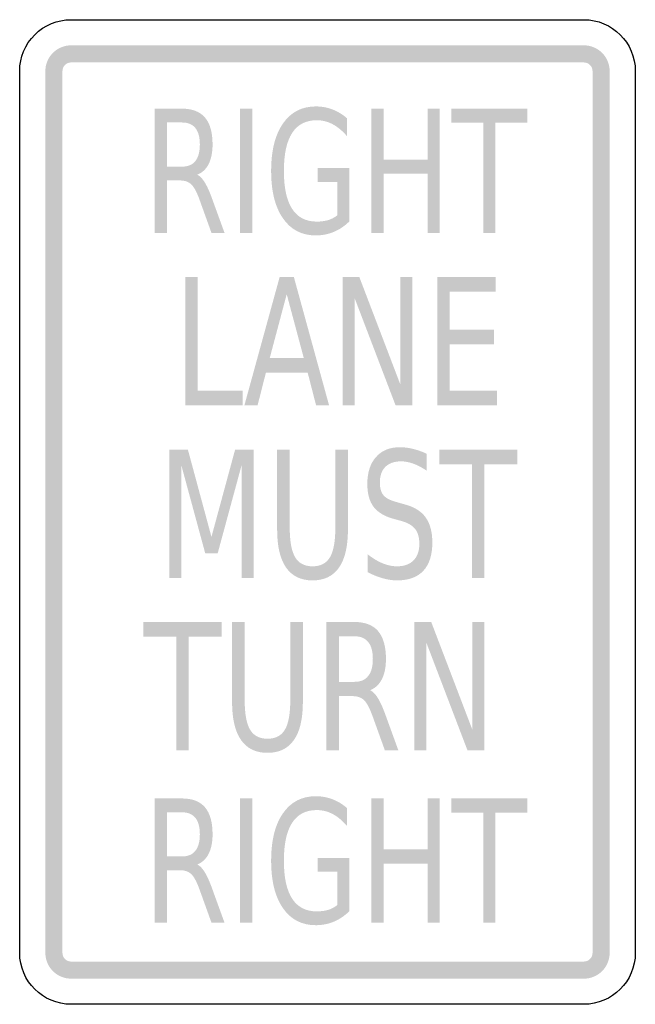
# Model space of a CAD drawing. Header units: inches. Extents: x -10 to 10, y -16 to 16.
import ezdxf

# ---------------------------------------------------------------- set-up
doc = ezdxf.new("R2010")
doc.units = ezdxf.units.IN
doc.header["$MEASUREMENT"] = 0

msp = doc.modelspace()

# ---------------------------------------------------------------- hatches: boundary and pattern name
for points in [[(-8.332, 15.166), (-8.409, 15.162), (-8.485, 15.152), (-8.56, 15.134), (-8.633, 15.109), (-8.703, 15.078), (-8.771, 15.041), (-8.834, 14.997), (-8.894, 14.948), (-8.948, 14.894), (-8.997, 14.834), (-9.041, 14.771), (-9.078, 14.703), (-9.109, 14.633), (-9.134, 14.56), (-9.152, 14.485), (-9.162, 14.409), (-9.166, 14.332), (-8.61, 14.332), (-8.608, 14.357), (-8.605, 14.383), (-8.599, 14.408), (-8.591, 14.432), (-8.581, 14.456), (-8.568, 14.478), (-8.554, 14.499), (-8.537, 14.519), (-8.519, 14.537), (-8.499, 14.554), (-8.478, 14.568), (-8.456, 14.581), (-8.432, 14.591), (-8.408, 14.599), (-8.383, 14.605), (-8.357, 14.609), (-8.332, 14.61), (-8.332, 15.166)], [(-8.332, 14.61), (8.332, 14.61), (8.332, 15.166), (-8.332, 15.166), (-8.332, 14.61)], [(9.166, 14.332), (9.162, 14.413), (9.15, 14.494), (9.13, 14.574), (9.102, 14.651), (9.067, 14.725), (9.025, 14.795), (8.977, 14.861), (8.922, 14.921), (8.861, 14.976), (8.795, 15.025), (8.725, 15.067), (8.651, 15.102), (8.574, 15.13), (8.494, 15.15), (8.413, 15.162), (8.332, 15.166), (8.332, 14.61), (8.359, 14.608), (8.386, 14.604), (8.412, 14.598), (8.438, 14.589), (8.463, 14.577), (8.486, 14.563), (8.508, 14.547), (8.528, 14.528), (8.547, 14.508), (8.563, 14.486), (8.577, 14.463), (8.589, 14.438), (8.598, 14.412), (8.604, 14.386), (8.608, 14.359), (8.61, 14.332), (9.166, 14.332)], [(-8.61, -14.332), (-8.61, 14.332), (-9.166, 14.332), (-9.166, -14.332), (-8.61, -14.332)], [(8.61, 14.332), (8.61, -14.332), (9.166, -14.332), (9.166, 14.332), (8.61, 14.332)], [(-2.84, 13.108), (-2.446, 13.108), (-2.446, 9.067), (-2.84, 9.067), (-2.84, 13.108)], [(1.428, 13.108), (1.822, 13.108), (1.822, 11.452), (3.251, 11.452), (3.251, 13.108), (3.645, 13.108), (3.645, 9.067), (3.251, 9.067), (3.251, 10.992), (1.822, 10.992), (1.822, 9.067), (1.428, 9.067), (1.428, 13.108)], [(4.028, 13.108), (6.487, 13.108), (6.487, 12.648), (5.455, 12.648), (5.455, 9.067), (5.061, 9.067), (5.061, 12.648), (4.028, 12.648), (4.028, 13.108)], [(-4.621, 7.634), (-4.214, 7.634), (-4.214, 3.938), (-2.753, 3.938), (-2.753, 3.463), (-4.621, 3.463), (-4.621, 7.634)], [(0.488, 7.634), (1.035, 7.634), (2.367, 4.144), (2.367, 7.634), (2.761, 7.634), (2.761, 3.463), (2.213, 3.463), (0.881, 6.952), (0.881, 3.463), (0.488, 3.463), (0.488, 7.634)], [(3.568, 7.634), (5.465, 7.634), (5.465, 7.159), (3.974, 7.159), (3.974, 5.924), (5.405, 5.924), (5.405, 5.449), (3.974, 5.449), (3.974, 3.938), (5.503, 3.938), (5.503, 3.463), (3.568, 3.463), (3.568, 7.634)], [(-5.142, 2.029), (-4.536, 2.029), (-3.77, -0.809), (-3.001, 2.029), (-2.395, 2.029), (-2.395, -2.142), (-2.791, -2.142), (-2.791, 1.521), (-3.567, -1.34), (-3.973, -1.34), (-4.749, 1.521), (-4.749, -2.142), (-5.142, -2.142), (-5.142, 2.029)], [(3.628, 2.029), (6.166, 2.029), (6.166, 1.554), (5.1, 1.554), (5.1, -2.142), (4.694, -2.142), (4.694, 1.554), (3.628, 1.554), (3.628, 2.029)], [(-5.981, -3.575), (-3.442, -3.575), (-3.442, -4.05), (-4.508, -4.05), (-4.508, -7.746), (-4.915, -7.746), (-4.915, -4.05), (-5.981, -4.05), (-5.981, -3.575)], [(2.822, -3.575), (3.37, -3.575), (4.702, -7.065), (4.702, -3.575), (5.095, -3.575), (5.095, -7.746), (4.548, -7.746), (3.216, -4.257), (3.216, -7.746), (2.822, -7.746), (2.822, -3.575)], [(-2.84, -9.31), (-2.446, -9.31), (-2.446, -13.351), (-2.84, -13.351), (-2.84, -9.31)], [(1.428, -9.31), (1.822, -9.31), (1.822, -10.967), (3.251, -10.967), (3.251, -9.31), (3.645, -9.31), (3.645, -13.351), (3.251, -13.351), (3.251, -11.427), (1.822, -11.427), (1.822, -13.351), (1.428, -13.351), (1.428, -9.31)], [(4.028, -9.31), (6.487, -9.31), (6.487, -9.77), (5.455, -9.77), (5.455, -13.351), (5.061, -13.351), (5.061, -9.77), (4.028, -9.77), (4.028, -9.31)], [(-9.166, -14.332), (-9.162, -14.409), (-9.152, -14.485), (-9.134, -14.56), (-9.109, -14.633), (-9.078, -14.704), (-9.041, -14.771), (-8.997, -14.834), (-8.948, -14.894), (-8.894, -14.948), (-8.834, -14.997), (-8.771, -15.041), (-8.703, -15.078), (-8.633, -15.11), (-8.56, -15.134), (-8.485, -15.152), (-8.409, -15.162), (-8.332, -15.166), (-8.332, -14.61), (-8.357, -14.609), (-8.383, -14.605), (-8.408, -14.599), (-8.432, -14.591), (-8.456, -14.581), (-8.478, -14.568), (-8.499, -14.554), (-8.519, -14.537), (-8.537, -14.519), (-8.554, -14.499), (-8.568, -14.478), (-8.581, -14.456), (-8.591, -14.432), (-8.599, -14.408), (-8.605, -14.383), (-8.608, -14.357), (-8.61, -14.332), (-9.166, -14.332)], [(8.332, -15.166), (8.413, -15.162), (8.494, -15.15), (8.574, -15.13), (8.651, -15.102), (8.725, -15.067), (8.795, -15.025), (8.861, -14.977), (8.922, -14.922), (8.977, -14.861), (9.025, -14.795), (9.067, -14.725), (9.102, -14.651), (9.13, -14.574), (9.15, -14.494), (9.162, -14.413), (9.166, -14.332), (8.61, -14.332), (8.608, -14.359), (8.604, -14.386), (8.598, -14.412), (8.589, -14.438), (8.577, -14.463), (8.563, -14.486), (8.547, -14.508), (8.528, -14.528), (8.508, -14.547), (8.486, -14.563), (8.463, -14.577), (8.438, -14.589), (8.412, -14.598), (8.386, -14.604), (8.359, -14.608), (8.332, -14.61), (8.332, -15.166)], [(8.332, -14.61), (-8.332, -14.61), (-8.332, -15.166), (8.332, -15.166), (8.332, -14.61)]]:
    msp.add_hatch(color=7).paths.add_polyline_path(points)
h = msp.add_hatch(color=7)
edge = h.paths.add_edge_path()
edge.add_line((0.319, 9.644), (0.319, 10.729))
edge.add_line((0.319, 10.729), (-0.324, 10.729))
edge.add_line((-0.324, 10.729), (-0.324, 11.178))
edge.add_line((-0.324, 11.178), (0.709, 11.178))
edge.add_line((0.709, 11.178), (0.709, 9.444))
edge.add_spline(control_points=[(0.709, 9.444), (0.557, 9.294), (0.39, 9.181), (0.207, 9.104), (0.023, 9.027), (-0.172, 8.989), (-0.38, 8.989), (-0.835, 8.989), (-1.19, 9.173), (-1.446, 9.542), (-1.703, 9.911), (-1.831, 10.425), (-1.831, 11.084), (-1.831, 11.744), (-1.703, 12.259), (-1.446, 12.627), (-1.19, 12.996), (-0.835, 13.181), (-0.38, 13.181), (-0.191, 13.181), (-0.011, 13.148), (0.16, 13.083), (0.331, 13.019), (0.489, 12.923), (0.633, 12.797)], knot_values=[0, 0, 0, 0, 1, 1, 1, 2, 2, 2, 3, 3, 3, 4, 4, 4, 5, 5, 5, 6, 6, 6, 7, 7, 7, 8, 8, 8, 8], degree=3, periodic=0)
edge.add_line((0.633, 12.797), (0.633, 12.215))
edge.add_spline(control_points=[(0.633, 12.215), (0.487, 12.386), (0.332, 12.515), (0.169, 12.602), (0.005, 12.688), (-0.167, 12.732), (-0.348, 12.732), (-0.703, 12.732), (-0.97, 12.594), (-1.149, 12.318), (-1.328, 12.042), (-1.417, 11.63), (-1.417, 11.084), (-1.417, 10.539), (-1.328, 10.128), (-1.149, 9.852), (-0.97, 9.576), (-0.703, 9.438), (-0.348, 9.438), (-0.208, 9.438), (-0.083, 9.455), (0.026, 9.488), (0.135, 9.522), (0.232, 9.573), (0.319, 9.644)], knot_values=[0, 0, 0, 0, 1, 1, 1, 2, 2, 2, 3, 3, 3, 4, 4, 4, 5, 5, 5, 6, 6, 6, 7, 7, 7, 8, 8, 8, 8], degree=3, periodic=0)
h = msp.add_hatch(color=7)
edge = h.paths.add_edge_path()
edge.add_spline(control_points=[(-4.232, 10.962), (-4.147, 10.922), (-4.064, 10.837), (-3.985, 10.707), (-3.906, 10.577), (-3.825, 10.399), (-3.745, 10.172)], knot_values=[0, 0, 0, 0, 1, 1, 1, 2, 2, 2, 2], degree=3, periodic=0)
edge.add_line((-3.745, 10.172), (-3.344, 9.067))
edge.add_line((-3.344, 9.067), (-3.768, 9.067))
edge.add_line((-3.768, 9.067), (-4.141, 10.104))
edge.add_spline(control_points=[(-4.141, 10.104), (-4.236, 10.375), (-4.329, 10.554), (-4.419, 10.642), (-4.509, 10.731), (-4.632, 10.775), (-4.788, 10.775)], knot_values=[0, 0, 0, 0, 1, 1, 1, 2, 2, 2, 2], degree=3, periodic=0)
edge.add_line((-4.788, 10.775), (-5.217, 10.775))
edge.add_line((-5.217, 10.775), (-5.217, 9.067))
edge.add_line((-5.217, 9.067), (-5.611, 9.067))
edge.add_line((-5.611, 9.067), (-5.611, 13.108))
edge.add_line((-5.611, 13.108), (-4.723, 13.108))
edge.add_spline(control_points=[(-4.723, 13.108), (-4.39, 13.108), (-4.142, 13.011), (-3.978, 12.818), (-3.815, 12.625), (-3.734, 12.334), (-3.734, 11.944), (-3.734, 11.69), (-3.776, 11.479), (-3.86, 11.311), (-3.945, 11.143), (-4.069, 11.027), (-4.232, 10.962)], knot_values=[0, 0, 0, 0, 1, 1, 1, 2, 2, 2, 3, 3, 3, 4, 4, 4, 4], degree=3, periodic=0)
edge = h.paths.add_edge_path(flags=0)
edge.add_line((-5.217, 12.659), (-5.217, 11.224))
edge.add_line((-5.217, 11.224), (-4.723, 11.224))
edge.add_spline(control_points=[(-4.723, 11.224), (-4.533, 11.224), (-4.389, 11.285), (-4.292, 11.407), (-4.196, 11.529), (-4.147, 11.708), (-4.147, 11.944), (-4.147, 12.18), (-4.196, 12.359), (-4.292, 12.479), (-4.389, 12.599), (-4.533, 12.659), (-4.723, 12.659)], knot_values=[0, 0, 0, 0, 1, 1, 1, 2, 2, 2, 3, 3, 3, 4, 4, 4, 4], degree=3, periodic=0)
edge.add_line((-4.723, 12.659), (-5.217, 12.659))
h = msp.add_hatch(color=7)
h.paths.add_polyline_path([(-1.555, 7.634), (-1.092, 7.634), (0.052, 3.463), (-0.37, 3.463), (-0.645, 4.533), (-2, 4.533), (-2.272, 3.463), (-2.701, 3.463), (-1.555, 7.634)])
h.paths.add_polyline_path([(-1.325, 7.078), (-1.877, 5.002), (-0.77, 5.002), (-1.325, 7.078)], flags=0)
h = msp.add_hatch(color=7)
edge = h.paths.add_edge_path()
edge.add_line((-1.636, 2.029), (-1.227, 2.029))
edge.add_line((-1.227, 2.029), (-1.227, -0.505))
edge.add_spline(control_points=[(-1.227, -0.505), (-1.227, -0.952), (-1.168, -1.273), (-1.051, -1.47), (-0.934, -1.666), (-0.745, -1.765), (-0.485, -1.765), (-0.224, -1.765), (-0.035, -1.666), (0.081, -1.47), (0.197, -1.273), (0.255, -0.952), (0.255, -0.505)], knot_values=[0, 0, 0, 0, 1, 1, 1, 2, 2, 2, 3, 3, 3, 4, 4, 4, 4], degree=3, periodic=0)
edge.add_line((0.255, -0.505), (0.255, 2.029))
edge.add_line((0.255, 2.029), (0.664, 2.029))
edge.add_line((0.664, 2.029), (0.664, -0.575))
edge.add_spline(control_points=[(0.664, -0.575), (0.664, -1.118), (0.567, -1.529), (0.374, -1.807), (0.18, -2.084), (-0.106, -2.223), (-0.485, -2.223), (-0.865, -2.223), (-1.151, -2.084), (-1.345, -1.807), (-1.539, -1.529), (-1.636, -1.118), (-1.636, -0.575)], knot_values=[0, 0, 0, 0, 1, 1, 1, 2, 2, 2, 3, 3, 3, 4, 4, 4, 4], degree=3, periodic=0)
edge.add_line((-1.636, -0.575), (-1.636, 2.029))
h = msp.add_hatch(color=7)
edge = h.paths.add_edge_path()
edge.add_line((3.225, 1.892), (3.225, 1.342))
edge.add_spline(control_points=[(3.225, 1.342), (3.072, 1.444), (2.927, 1.521), (2.789, 1.571), (2.652, 1.621), (2.521, 1.646), (2.394, 1.646), (2.172, 1.646), (2.001, 1.587), (1.881, 1.468), (1.761, 1.348), (1.701, 1.179), (1.701, 0.959), (1.701, 0.775), (1.741, 0.636), (1.821, 0.542), (1.9, 0.447), (2.052, 0.372), (2.275, 0.314)], knot_values=[0, 0, 0, 0, 1, 1, 1, 2, 2, 2, 3, 3, 3, 4, 4, 4, 5, 5, 5, 6, 6, 6, 6], degree=3, periodic=0)
edge.add_line((2.275, 0.314), (2.519, 0.244))
edge.add_spline(control_points=[(2.519, 0.244), (2.823, 0.164), (3.047, 0.023), (3.191, -0.179), (3.334, -0.381), (3.406, -0.652), (3.406, -0.991), (3.406, -1.395), (3.309, -1.701), (3.115, -1.91), (2.92, -2.118), (2.635, -2.223), (2.258, -2.223), (2.115, -2.223), (1.963, -2.2), (1.803, -2.156), (1.643, -2.111), (1.477, -2.045), (1.306, -1.957)], knot_values=[0, 0, 0, 0, 1, 1, 1, 2, 2, 2, 3, 3, 3, 4, 4, 4, 5, 5, 5, 6, 6, 6, 6], degree=3, periodic=0)
edge.add_line((1.306, -1.957), (1.306, -1.376))
edge.add_spline(control_points=[(1.306, -1.376), (1.471, -1.505), (1.633, -1.602), (1.79, -1.667), (1.948, -1.732), (2.104, -1.765), (2.258, -1.765), (2.488, -1.765), (2.667, -1.701), (2.794, -1.575), (2.921, -1.448), (2.984, -1.267), (2.984, -1.033), (2.984, -0.828), (2.938, -0.668), (2.848, -0.552), (2.757, -0.437), (2.608, -0.35), (2.401, -0.292)], knot_values=[0, 0, 0, 0, 1, 1, 1, 2, 2, 2, 3, 3, 3, 4, 4, 4, 5, 5, 5, 6, 6, 6, 6], degree=3, periodic=0)
edge.add_line((2.401, -0.292), (2.155, -0.225))
edge.add_spline(control_points=[(2.155, -0.225), (1.851, -0.142), (1.631, -0.01), (1.497, 0.169), (1.362, 0.347), (1.294, 0.596), (1.294, 0.914), (1.294, 1.283), (1.388, 1.574), (1.575, 1.786), (1.762, 1.998), (2.019, 2.105), (2.347, 2.105), (2.488, 2.105), (2.632, 2.087), (2.778, 2.051), (2.924, 2.016), (3.073, 1.963), (3.225, 1.892)], knot_values=[0, 0, 0, 0, 1, 1, 1, 2, 2, 2, 3, 3, 3, 4, 4, 4, 5, 5, 5, 6, 6, 6, 6], degree=3, periodic=0)
h = msp.add_hatch(color=7)
edge = h.paths.add_edge_path()
edge.add_line((-3.1, -3.575), (-2.691, -3.575))
edge.add_line((-2.691, -3.575), (-2.691, -6.109))
edge.add_spline(control_points=[(-2.691, -6.109), (-2.691, -6.556), (-2.632, -6.878), (-2.516, -7.074), (-2.399, -7.271), (-2.21, -7.369), (-1.949, -7.369), (-1.688, -7.369), (-1.5, -7.271), (-1.384, -7.074), (-1.267, -6.878), (-1.209, -6.556), (-1.209, -6.109)], knot_values=[0, 0, 0, 0, 1, 1, 1, 2, 2, 2, 3, 3, 3, 4, 4, 4, 4], degree=3, periodic=0)
edge.add_line((-1.209, -6.109), (-1.209, -3.575))
edge.add_line((-1.209, -3.575), (-0.8, -3.575))
edge.add_line((-0.8, -3.575), (-0.8, -6.179))
edge.add_spline(control_points=[(-0.8, -6.179), (-0.8, -6.723), (-0.897, -7.134), (-1.091, -7.411), (-1.284, -7.689), (-1.571, -7.827), (-1.949, -7.827), (-2.329, -7.827), (-2.616, -7.689), (-2.809, -7.411), (-3.003, -7.134), (-3.1, -6.723), (-3.1, -6.179)], knot_values=[0, 0, 0, 0, 1, 1, 1, 2, 2, 2, 3, 3, 3, 4, 4, 4, 4], degree=3, periodic=0)
edge.add_line((-3.1, -6.179), (-3.1, -3.575))
h = msp.add_hatch(color=7)
edge = h.paths.add_edge_path()
edge.add_spline(control_points=[(1.385, -5.791), (1.473, -5.832), (1.558, -5.919), (1.64, -6.053), (1.722, -6.187), (1.805, -6.372), (1.888, -6.607)], knot_values=[0, 0, 0, 0, 1, 1, 1, 2, 2, 2, 2], degree=3, periodic=0)
edge.add_line((1.888, -6.607), (2.302, -7.746))
edge.add_line((2.302, -7.746), (1.864, -7.746))
edge.add_line((1.864, -7.746), (1.479, -6.676))
edge.add_spline(control_points=[(1.479, -6.676), (1.381, -6.397), (1.285, -6.212), (1.192, -6.12), (1.099, -6.029), (0.972, -5.984), (0.811, -5.984)], knot_values=[0, 0, 0, 0, 1, 1, 1, 2, 2, 2, 2], degree=3, periodic=0)
edge.add_line((0.811, -5.984), (0.369, -5.984))
edge.add_line((0.369, -5.984), (0.369, -7.746))
edge.add_line((0.369, -7.746), (-0.038, -7.746))
edge.add_line((-0.038, -7.746), (-0.038, -3.575))
edge.add_line((-0.038, -3.575), (0.878, -3.575))
edge.add_spline(control_points=[(0.878, -3.575), (1.222, -3.575), (1.479, -3.675), (1.647, -3.874), (1.815, -4.074), (1.899, -4.374), (1.899, -4.777), (1.899, -5.039), (1.856, -5.257), (1.769, -5.43), (1.682, -5.604), (1.554, -5.724), (1.385, -5.791)], knot_values=[0, 0, 0, 0, 1, 1, 1, 2, 2, 2, 3, 3, 3, 4, 4, 4, 4], degree=3, periodic=0)
edge = h.paths.add_edge_path(flags=0)
edge.add_line((0.369, -4.039), (0.369, -5.52))
edge.add_line((0.369, -5.52), (0.878, -5.52))
edge.add_spline(control_points=[(0.878, -5.52), (1.075, -5.52), (1.223, -5.457), (1.323, -5.331), (1.423, -5.206), (1.473, -5.021), (1.473, -4.777), (1.473, -4.533), (1.423, -4.349), (1.323, -4.225), (1.223, -4.101), (1.075, -4.039), (0.878, -4.039)], knot_values=[0, 0, 0, 0, 1, 1, 1, 2, 2, 2, 3, 3, 3, 4, 4, 4, 4], degree=3, periodic=0)
edge.add_line((0.878, -4.039), (0.369, -4.039))
h = msp.add_hatch(color=7)
edge = h.paths.add_edge_path()
edge.add_line((0.319, -12.774), (0.319, -11.689))
edge.add_line((0.319, -11.689), (-0.324, -11.689))
edge.add_line((-0.324, -11.689), (-0.324, -11.24))
edge.add_line((-0.324, -11.24), (0.709, -11.24))
edge.add_line((0.709, -11.24), (0.709, -12.975))
edge.add_spline(control_points=[(0.709, -12.975), (0.557, -13.124), (0.39, -13.238), (0.207, -13.314), (0.023, -13.391), (-0.172, -13.429), (-0.38, -13.429), (-0.835, -13.429), (-1.19, -13.245), (-1.446, -12.876), (-1.703, -12.507), (-1.831, -11.993), (-1.831, -11.335), (-1.831, -10.674), (-1.703, -10.16), (-1.446, -9.791), (-1.19, -9.422), (-0.835, -9.237), (-0.38, -9.237), (-0.191, -9.237), (-0.011, -9.27), (0.16, -9.335), (0.331, -9.4), (0.489, -9.495), (0.633, -9.622)], knot_values=[0, 0, 0, 0, 1, 1, 1, 2, 2, 2, 3, 3, 3, 4, 4, 4, 5, 5, 5, 6, 6, 6, 7, 7, 7, 8, 8, 8, 8], degree=3, periodic=0)
edge.add_line((0.633, -9.622), (0.633, -10.203))
edge.add_spline(control_points=[(0.633, -10.203), (0.487, -10.032), (0.332, -9.903), (0.169, -9.816), (0.005, -9.73), (-0.167, -9.687), (-0.348, -9.687), (-0.703, -9.687), (-0.97, -9.825), (-1.149, -10.101), (-1.328, -10.377), (-1.417, -10.788), (-1.417, -11.335), (-1.417, -11.88), (-1.328, -12.29), (-1.149, -12.566), (-0.97, -12.842), (-0.703, -12.98), (-0.348, -12.98), (-0.208, -12.98), (-0.083, -12.963), (0.026, -12.93), (0.135, -12.897), (0.232, -12.845), (0.319, -12.774)], knot_values=[0, 0, 0, 0, 1, 1, 1, 2, 2, 2, 3, 3, 3, 4, 4, 4, 5, 5, 5, 6, 6, 6, 7, 7, 7, 8, 8, 8, 8], degree=3, periodic=0)
h = msp.add_hatch(color=7)
edge = h.paths.add_edge_path()
edge.add_spline(control_points=[(-4.232, -11.456), (-4.147, -11.496), (-4.064, -11.581), (-3.985, -11.711), (-3.906, -11.841), (-3.825, -12.019), (-3.745, -12.247)], knot_values=[0, 0, 0, 0, 1, 1, 1, 2, 2, 2, 2], degree=3, periodic=0)
edge.add_line((-3.745, -12.247), (-3.344, -13.351))
edge.add_line((-3.344, -13.351), (-3.768, -13.351))
edge.add_line((-3.768, -13.351), (-4.141, -12.314))
edge.add_spline(control_points=[(-4.141, -12.314), (-4.236, -12.044), (-4.329, -11.864), (-4.419, -11.776), (-4.509, -11.687), (-4.632, -11.643), (-4.788, -11.643)], knot_values=[0, 0, 0, 0, 1, 1, 1, 2, 2, 2, 2], degree=3, periodic=0)
edge.add_line((-4.788, -11.643), (-5.217, -11.643))
edge.add_line((-5.217, -11.643), (-5.217, -13.351))
edge.add_line((-5.217, -13.351), (-5.611, -13.351))
edge.add_line((-5.611, -13.351), (-5.611, -9.31))
edge.add_line((-5.611, -9.31), (-4.723, -9.31))
edge.add_spline(control_points=[(-4.723, -9.31), (-4.39, -9.31), (-4.142, -9.407), (-3.978, -9.6), (-3.815, -9.793), (-3.734, -10.084), (-3.734, -10.474), (-3.734, -10.728), (-3.776, -10.94), (-3.86, -11.107), (-3.945, -11.275), (-4.069, -11.391), (-4.232, -11.456)], knot_values=[0, 0, 0, 0, 1, 1, 1, 2, 2, 2, 3, 3, 3, 4, 4, 4, 4], degree=3, periodic=0)
edge = h.paths.add_edge_path(flags=0)
edge.add_line((-5.217, -9.76), (-5.217, -11.194))
edge.add_line((-5.217, -11.194), (-4.723, -11.194))
edge.add_spline(control_points=[(-4.723, -11.194), (-4.533, -11.194), (-4.389, -11.133), (-4.292, -11.011), (-4.196, -10.889), (-4.147, -10.71), (-4.147, -10.474), (-4.147, -10.238), (-4.196, -10.06), (-4.292, -9.94), (-4.389, -9.82), (-4.533, -9.76), (-4.723, -9.76)], knot_values=[0, 0, 0, 0, 1, 1, 1, 2, 2, 2, 3, 3, 3, 4, 4, 4, 4], degree=3, periodic=0)
edge.add_line((-4.723, -9.76), (-5.217, -9.76))

# ---------------------------------------------------------------- linework, layer by layer
at = {"color": 7}
for points in [[(-8.332, 16), (8.332, 16)], [(-10, -14.332), (-10, 14.332)], [(10, 14.332), (10, -14.332)], [(8.332, -16), (-8.332, -16)]]:
    msp.add_lwpolyline(points, dxfattribs=at)
msp.add_open_spline([(-10, 14.332), (-10, 14.774), (-9.824, 15.198), (-9.511, 15.511), (-9.198, 15.824), (-8.774, 16), (-8.332, 16)], degree=3, knots=[0, 0, 0, 0, 1, 1, 1, 2, 2, 2, 2], dxfattribs=at)
for points in [[(8.332, 16), (9.253, 16), (10, 15.253), (10, 14.332)], [(-8.332, -16), (-9.253, -16), (-10, -15.253), (-10, -14.332)], [(10, -14.332), (10, -15.253), (9.253, -16), (8.332, -16)]]:
    msp.add_open_spline(points, degree=3, dxfattribs=at)

doc.saveas('drawing.dxf')
